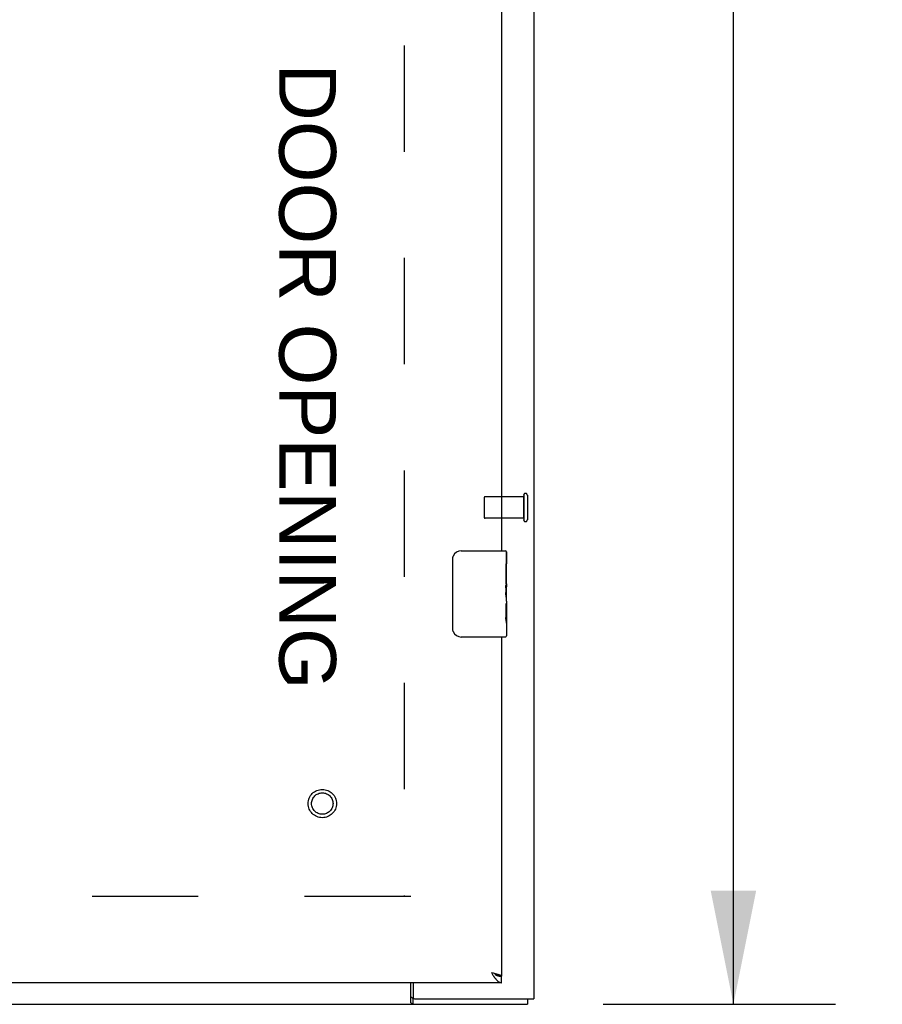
# Model space of a CAD drawing. Header units: inches. Extents: x 0 to 224, y 0 to 145.
# Tile 53 of 125: x 155 to 165, y 52 to 63. Entities that reach past the tile are written whole.
import ezdxf

# ---------------------------------------------------------------- set-up
doc = ezdxf.new("R2010")
doc.units = ezdxf.units.IN
doc.header["$LTSCALE"] = 12.302632
doc.header["$MEASUREMENT"] = 0
doc.linetypes.add('HIDDEN', pattern=[0.2, 0.1, -0.1])
doc.layers.get('0').update_dxf_attribs({"linetype": 'CONTINUOUS'})
for name, color, linetype in [('02___PRT_ALL_AXES', 7, 'CONTINUOUS'), ('DEFAULT_2', 8, 'HIDDEN'), ('DIMENSIONS', 7, 'CONTINUOUS')]:
    doc.layers.add(name, color=color, linetype=linetype)
doc.styles.get("Standard").update_dxf_attribs({"font": 'arial.ttf'})
doc.dimstyles.new('DIMSTYLE_1', dxfattribs={"dimtxt": 0.986842, "dimasz": 1.315789, "dimexe": 0.09, "dimexo": 0.07, "dimgap": 0.0375, "dimtad": 0, "dimtih": 1, "dimtoh": 1, "dimzin": 4, "dimdsep": 46, "dimtxsty": 'Standard', "dimblk": '_FILLED', "dimblk1": '_FILLED', "dimblk2": '_FILLED', "dimcen": 0.09, "dimazin": 1, "dimtfac": 1, "dimtdec": 3, "dimtofl": 0, "dimtmove": 0, "dimatfit": 3, "dimldrblk": '_FILLED', "dimfxl": 1, "dimtolj": 1, "dimtzin": 4, "dimarcsym": 0})

# ---------------------------------------------------------------- blocks, each defined once
blk = doc.blocks.new('_FILLED')
at = {"color": 0, "linetype": 'ByBlock'}
blk.add_solid([(0, 0), (-1, 0.2), (-1, -0.2)], dxfattribs=at)
blk = doc.blocks.new('*D12')
at = {"layer": 'DIMENSIONS', "color": 2, "linetype": 'Continuous'}
for p, q in [((161.624, 86.254), (164.318, 86.254)), ((163.134, 86.254), (163.134, 69.991)), ((163.134, 51.754), (163.134, 68.017)), ((161.624, 51.754), (164.318, 51.754))]:
    blk.add_line(p, q, dxfattribs=at)
at = {"layer": 'DIMENSIONS', "color": 2, "linetype": 'Continuous', "xscale": 1.3157894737, "yscale": 1.3157894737, "zscale": 1.3157894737}
for p, rotation in [((163.134, 86.254), 90), ((163.134, 51.754), 270)]:
    blk.add_blockref('_FILLED', p, dxfattribs=dict(at, rotation=rotation))
at = {"layer": 'DIMENSIONS', "color": 2, "linetype": 'Continuous', "insert": (163.134, 69.498), "char_height": 0.9868, "width": 3.44844, "attachment_point": 2, "line_spacing_factor": 0.9}
blk.add_mtext('34.50', dxfattribs=at)

msp = doc.modelspace()

# ---------------------------------------------------------------- linework, layer by layer
at = {"color": 3, "linetype": 'Continuous'}
for p, q in [((160.823, 86.191), (160.823, 51.817)), ((160.448, 81.007), (160.448, 57.007)), ((160.448, 56.007), (160.448, 52.079)), ((160.331, 52.121), (160.334, 52.121)), ((160.331, 52.121), (160.339, 52.109)), ((160.334, 52.121), (160.351, 52.117)), ((160.339, 52.109), (160.345, 52.099)), ((160.351, 52.117), (160.362, 52.114)), ((160.362, 52.114), (160.37, 52.112)), ((160.37, 52.112), (160.376, 52.111)), ((160.376, 52.111), (160.381, 52.109)), ((160.381, 52.109), (160.386, 52.108)), ((160.386, 52.108), (160.391, 52.107)), ((160.448, 52.004), (147.998, 52.004)), ((159.398, 51.773), (159.398, 52.004)), ((159.425, 52.004), (159.425, 51.832)), ((160.345, 52.099), (160.349, 52.093)), ((160.349, 52.093), (160.353, 52.087)), ((160.353, 52.087), (160.357, 52.081)), ((159.44, 51.817), (160.823, 51.817)), ((145.898, 51.754), (160.748, 51.754))]:
    msp.add_line(p, q, dxfattribs=at)
at = {"color": 7, "linetype": 'Continuous'}
for p, q in [((159.883, 56.107), (159.883, 56.907)), ((159.983, 57.007), (160.493, 57.007)), ((160.508, 56.992), (160.508, 56.853)), ((160.508, 56.622), (160.508, 56.589)), ((160.493, 56.007), (159.983, 56.007)), ((160.448, 52.004), (160.448, 52.079)), ((159.421, 51.829), (159.425, 51.829)), ((159.421, 51.829), (159.421, 51.754)), ((160.748, 51.817), (160.748, 51.754))]:
    msp.add_line(p, q, dxfattribs=at)
for points in [[(159.883, 56.907), (159.883, 56.913), (159.884, 56.919), (159.885, 56.925), (159.886, 56.931), (159.888, 56.937), (159.89, 56.943)], [(159.89, 56.071), (159.888, 56.076), (159.886, 56.082), (159.885, 56.088), (159.884, 56.094), (159.883, 56.1), (159.883, 56.107)], [(160.373, 52.099), (160.373, 52.099), (160.375, 52.098), (160.377, 52.097), (160.379, 52.096), (160.381, 52.095), (160.383, 52.094), (160.385, 52.093), (160.387, 52.092), (160.389, 52.092), (160.391, 52.091), (160.393, 52.09), (160.395, 52.089), (160.397, 52.088), (160.399, 52.088), (160.401, 52.087), (160.403, 52.086), (160.405, 52.086), (160.407, 52.085), (160.409, 52.085), (160.411, 52.084), (160.413, 52.084), (160.415, 52.083), (160.418, 52.083), (160.42, 52.082), (160.422, 52.082), (160.424, 52.081), (160.426, 52.081), (160.428, 52.081), (160.43, 52.08), (160.432, 52.08), (160.434, 52.08), (160.436, 52.08), (160.438, 52.08), (160.44, 52.079), (160.442, 52.079), (160.444, 52.079), (160.446, 52.079), (160.448, 52.079)], [(159.398, 51.836), (159.399, 51.836), (159.4, 51.836), (159.401, 51.836), (159.403, 51.836), (159.404, 51.836), (159.406, 51.835), (159.407, 51.835), (159.409, 51.834), (159.41, 51.833), (159.412, 51.832), (159.413, 51.832), (159.415, 51.831), (159.416, 51.83), (159.418, 51.83), (159.419, 51.829), (159.421, 51.829)]]:
    msp.add_lwpolyline(points, dxfattribs=at)
at = {"color": 3, "linetype": 'Continuous'}
for points in [[(160.391, 52.107), (160.396, 52.105), (160.398, 52.105), (160.4, 52.104), (160.403, 52.104), (160.405, 52.103), (160.407, 52.102), (160.409, 52.102), (160.411, 52.101), (160.413, 52.1), (160.416, 52.1), (160.417, 52.099), (160.419, 52.098), (160.421, 52.098), (160.423, 52.097), (160.425, 52.096), (160.426, 52.096), (160.428, 52.095), (160.43, 52.094), (160.431, 52.094), (160.433, 52.093), (160.434, 52.092), (160.435, 52.092), (160.437, 52.091), (160.438, 52.09), (160.439, 52.09), (160.44, 52.089), (160.441, 52.088), (160.442, 52.088), (160.443, 52.087), (160.444, 52.086), (160.444, 52.086), (160.445, 52.085), (160.446, 52.084), (160.446, 52.084), (160.446, 52.083), (160.447, 52.083), (160.447, 52.082), (160.447, 52.081), (160.448, 52.081), (160.448, 52.08), (160.448, 52.079)], [(160.357, 52.081), (160.359, 52.078), (160.361, 52.075), (160.363, 52.072), (160.365, 52.069), (160.367, 52.066), (160.369, 52.064), (160.371, 52.061), (160.373, 52.058), (160.375, 52.056), (160.377, 52.053), (160.379, 52.05), (160.381, 52.048), (160.383, 52.045), (160.385, 52.043), (160.387, 52.041), (160.389, 52.038), (160.391, 52.036), (160.393, 52.034), (160.395, 52.032), (160.397, 52.03), (160.399, 52.028), (160.401, 52.026), (160.403, 52.024), (160.405, 52.023), (160.407, 52.021), (160.409, 52.019), (160.411, 52.018), (160.413, 52.016), (160.415, 52.015), (160.418, 52.014), (160.42, 52.013), (160.422, 52.011), (160.424, 52.01), (160.426, 52.009), (160.428, 52.008), (160.43, 52.008), (160.432, 52.007), (160.434, 52.006), (160.436, 52.006), (160.438, 52.005), (160.44, 52.005), (160.442, 52.005), (160.444, 52.004), (160.446, 52.004), (160.448, 52.004)], [(159.398, 51.773), (159.399, 51.772), (159.401, 51.771), (159.402, 51.769), (159.404, 51.767), (159.406, 51.766), (159.407, 51.764), (159.409, 51.762), (159.41, 51.76), (159.411, 51.759), (159.413, 51.758), (159.414, 51.757), (159.416, 51.756), (159.417, 51.755), (159.419, 51.755), (159.42, 51.754), (159.421, 51.754)]]:
    msp.add_lwpolyline(points, dxfattribs=at)
at = {"color": 7, "linetype": 'Continuous'}
for centre, radius, start, end in [((159.983, 56.907), 0.1, 90, 158.7946), ((160.493, 56.992), 0.015, 0, 90), ((159.983, 56.107), 0.1, 201.1999, 270), ((160.493, 56.022), 0.015, 270, 360)]:
    msp.add_arc(centre, radius, start, end, dxfattribs=at)
at = {"color": 3, "linetype": 'Continuous'}
msp.add_arc((159.44, 51.832), 0.015, 180, 270, dxfattribs=at)
at = {"layer": '02___PRT_ALL_AXES', "color": 8, "linetype": 'HIDDEN'}
for p, q in [((160.705, 57.631), (160.258, 57.631)), ((160.705, 57.383), (160.705, 57.631)), ((160.705, 57.383), (160.258, 57.383))]:
    msp.add_line(p, q, dxfattribs=at)
at = {"layer": '02___PRT_ALL_AXES', "color": 7, "linetype": 'Continuous'}
for p, q in [((160.508, 56.424), (160.508, 56.992)), ((160.508, 56.853), (160.498, 56.853)), ((160.498, 56.853), (160.498, 56.622)), ((160.508, 56.685), (160.498, 56.685)), ((160.508, 56.622), (160.498, 56.622)), ((160.498, 56.575), (160.498, 56.522)), ((160.508, 56.586), (160.499, 56.586)), ((160.505, 56.454), (160.508, 56.454)), ((160.508, 56.392), (160.498, 56.392)), ((160.498, 56.392), (160.498, 56.235)), ((160.508, 56.422), (160.508, 56.169)), ((160.499, 56.224), (160.508, 56.224)), ((160.508, 56.166), (160.508, 56.022))]:
    msp.add_line(p, q, dxfattribs=at)
for points in [[(160.498, 56.575), (160.498, 56.581), (160.499, 56.588), (160.499, 56.594), (160.5, 56.6), (160.5, 56.605), (160.501, 56.611)], [(160.505, 56.453), (160.502, 56.48), (160.501, 56.489), (160.5, 56.498), (160.499, 56.507), (160.498, 56.515), (160.498, 56.522)], [(160.508, 56.422), (160.508, 56.429), (160.507, 56.437), (160.506, 56.445), (160.505, 56.453)], [(160.5, 56.216), (160.499, 56.225), (160.498, 56.235)], [(160.508, 56.166), (160.508, 56.169), (160.507, 56.173), (160.506, 56.179), (160.505, 56.185), (160.504, 56.192), (160.502, 56.199), (160.501, 56.208), (160.5, 56.216)]]:
    msp.add_lwpolyline(points, dxfattribs=at)
at = {"layer": '02___PRT_ALL_AXES', "color": 8, "linetype": 'HIDDEN'}
msp.add_circle((158.373, 54.079), 0.124, dxfattribs=at)
at = {"layer": '02___PRT_ALL_AXES', "color": 7, "linetype": 'Continuous'}
msp.add_ellipse((160.308, 56.589), major_axis=(0.2, 0), ratio=0.432808, start_param=0, end_param=0.261817, dxfattribs=at)
at = {"layer": 'DEFAULT_2', "color": 8, "linetype": 'HIDDEN'}
for p, q in [((159.323, 85.002), (159.323, 53.006)), ((160.248, 57.621), (160.248, 57.393)), ((160.705, 57.649), (160.705, 57.365)), ((160.748, 57.649), (160.748, 57.365)), ((159.398, 53.004), (148.498, 53.004))]:
    msp.add_line(p, q, dxfattribs=at)
for radius in [0.164, 0.124]:
    msp.add_circle((158.373, 54.079), radius, dxfattribs=at)
for centre, radius, start, end in [((160.258, 57.621), 0.01, 90, 180), ((160.726, 57.649), 0.0215, 0, 180), ((160.258, 57.393), 0.01, 180, 270), ((160.726, 57.365), 0.0215, 180, 360)]:
    msp.add_arc(centre, radius, start, end, dxfattribs=at)

# ---------------------------------------------------------------- texts
at = {"layer": 'DIMENSIONS', "color": 2, "linetype": 'Continuous', "insert": (158.532, 59.023), "char_height": 0.65789, "width": 7.23929, "attachment_point": 2, "rotation": 270, "line_spacing_factor": 0.9}
msp.add_mtext('DOOR OPENING', dxfattribs=at)

# ---------------------------------------------------------------- dimensions: what is measured, and where the dimension line sits
at = {"layer": 'DIMENSIONS', "color": 2, "linetype": 'Continuous'}
dim = msp.add_linear_dim(base=(163.134, 51.754), p1=(161.554, 86.254), p2=(161.554, 51.754), angle=270, dimstyle='DIMSTYLE_1', dxfattribs=at)
dim.commit()
dim.dimension.update_dxf_attribs({"geometry": '*D12', "text_midpoint": (163.132, 68.999), "dimtype": 160})

doc.saveas('drawing.dxf')
